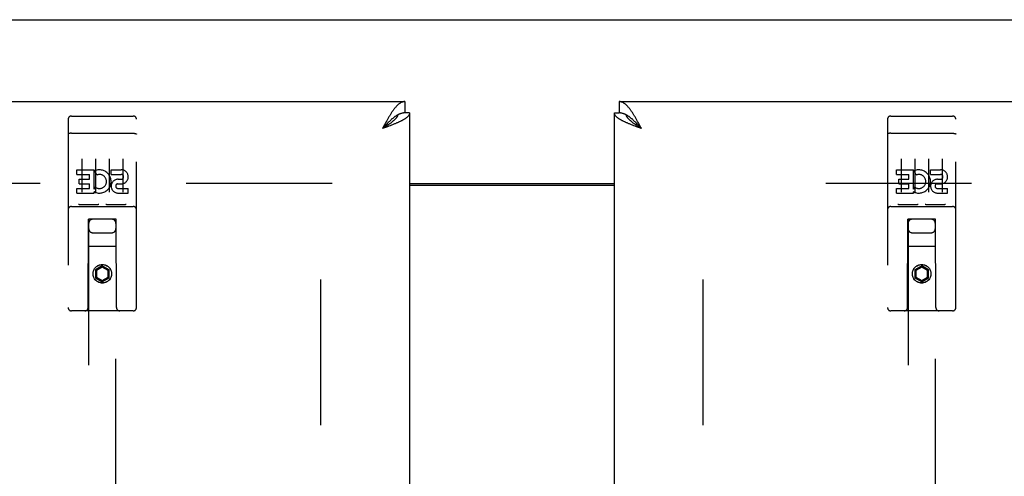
# Model space of a CAD drawing. Header units: inches. Extents: x 0 to 243, y 0 to 157.
# Tile 17 of 26: x 73.23 to 82.24, y 114.71 to 118.89. Entities that reach past the tile are written whole.
import ezdxf

# ---------------------------------------------------------------- set-up
doc = ezdxf.new("R2010")
doc.units = ezdxf.units.IN
doc.header["$LTSCALE"] = 13.357143
doc.header["$MEASUREMENT"] = 0
doc.linetypes.add('HIDDEN', pattern=[0.2, 0.1, -0.1])
doc.layers.get('0').update_dxf_attribs({"linetype": 'CONTINUOUS'})
for name, color, linetype in [('02___PRT_ALL_AXES', 7, 'CONTINUOUS'), ('DEFAULT_2', 8, 'HIDDEN'), ('DIMENSIONS', 7, 'CONTINUOUS')]:
    doc.layers.add(name, color=color, linetype=linetype)
doc.styles.get("Standard").update_dxf_attribs({"font": 'arial.ttf'})
doc.dimstyles.new('DIMSTYLE_1', dxfattribs={"dimtxt": 1.071429, "dimasz": 1.428571, "dimexe": 0.09, "dimexo": 0.07, "dimgap": 0.0375, "dimtad": 0, "dimtih": 1, "dimtoh": 1, "dimzin": 4, "dimdsep": 46, "dimtxsty": 'Standard', "dimblk": '_FILLED', "dimblk1": '_FILLED', "dimblk2": '_FILLED', "dimcen": 0.09, "dimazin": 1, "dimtfac": 1, "dimtdec": 3, "dimtofl": 0, "dimtmove": 0, "dimatfit": 3, "dimldrblk": '_FILLED', "dimfxl": 1, "dimtolj": 1, "dimtzin": 4, "dimarcsym": 0})

# ---------------------------------------------------------------- blocks, each defined once
blk = doc.blocks.new('_FILLED')
at = {"color": 0, "linetype": 'ByBlock'}
blk.add_solid([(0, 0), (-1, 0.2), (-1, -0.2)], dxfattribs=at)
blk = doc.blocks.new('*D10')
at = {"layer": 'DIMENSIONS', "color": 2, "linetype": 'Continuous'}
for p, q in [((73.1737, 92.2461), (70.6615, 92.2461)), ((76.7987, 92.2461), (79.6558, 92.2461))]:
    blk.add_line(p, q, dxfattribs=at)
at = {"layer": 'DIMENSIONS', "color": 2, "linetype": 'Continuous', "xscale": 1.4285714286, "yscale": 1.4285714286, "zscale": 1.4285714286}
blk.add_blockref('_FILLED', (73.1737, 92.2461), dxfattribs=at)
at = {"layer": 'DIMENSIONS', "color": 2, "linetype": 'Continuous', "xscale": 1.4285714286, "yscale": 1.4285714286, "zscale": 1.4285714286, "rotation": 180}
blk.add_blockref('_FILLED', (76.7987, 92.2461), dxfattribs=at)
at = {"layer": 'DIMENSIONS', "color": 2, "linetype": 'Continuous', "insert": (70.1258, 92.7818), "char_height": 1.07143, "width": 2.911577, "attachment_point": 3, "line_spacing_factor": 0.9}
blk.add_mtext('3.63', dxfattribs=at)
blk = doc.blocks.new('*D20')
at = {"layer": 'DIMENSIONS', "color": 2, "linetype": 'Continuous'}
for p, q in [((78.6737, 95.9982), (75.8165, 95.9982)), ((82.2987, 95.9982), (84.702, 95.9982))]:
    blk.add_line(p, q, dxfattribs=at)
at = {"layer": 'DIMENSIONS', "color": 2, "linetype": 'Continuous', "xscale": 1.4285714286, "yscale": 1.4285714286, "zscale": 1.4285714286}
blk.add_blockref('_FILLED', (78.6737, 95.9982), dxfattribs=at)
at = {"layer": 'DIMENSIONS', "color": 2, "linetype": 'Continuous', "xscale": 1.4285714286, "yscale": 1.4285714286, "zscale": 1.4285714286, "rotation": 180}
blk.add_blockref('_FILLED', (82.2987, 95.9982), dxfattribs=at)
at = {"layer": 'DIMENSIONS', "color": 2, "linetype": 'Continuous', "insert": (85.2377, 96.5339), "char_height": 1.07143, "width": 2.911577, "attachment_point": 1, "line_spacing_factor": 0.9}
blk.add_mtext('3.63', dxfattribs=at)

msp = doc.modelspace()

# ---------------------------------------------------------------- linework, layer by layer
at = {"color": 7, "linetype": 'Continuous'}
for p, q in [((47.7882, 118.8907), (107.6842, 118.8907)), ((76.7567, 118.1407), (76.7567, 118.0367)), ((78.7157, 118.1407), (78.7157, 118.0367)), ((76.7987, 118.0367), (76.7567, 118.0367)), ((78.6737, 118.0367), (78.7157, 118.0367)), ((76.5608, 117.8997), (76.5522, 117.8942)), ((76.5736, 117.9079), (76.5608, 117.8997)), ((76.5794, 117.9239), (76.5726, 117.9165)), ((76.5821, 117.9134), (76.5736, 117.9079)), ((76.5862, 117.9311), (76.5794, 117.9239)), ((76.5904, 117.9189), (76.5821, 117.9134)), ((76.5986, 117.9244), (76.5904, 117.9189)), ((78.8827, 117.9347), (78.8759, 117.9418)), ((78.8895, 117.9275), (78.8827, 117.9347)), ((78.8945, 117.9107), (78.8861, 117.9162)), ((78.8963, 117.9202), (78.8895, 117.9275)), ((78.903, 117.9052), (78.8945, 117.9107)), ((78.9065, 117.9091), (78.8963, 117.9202)), ((78.9202, 117.8942), (78.903, 117.9052)), ((78.9202, 117.8942), (78.9065, 117.9091)), ((76.7987, 117.3907), (78.6737, 117.3907))]:
    msp.add_line(p, q, dxfattribs=at)
at = {"color": 3, "linetype": 'Continuous'}
for p, q in [((48.1532, 118.1407), (76.7567, 118.1407)), ((78.7157, 118.1407), (107.3192, 118.1407)), ((76.7987, 118.0367), (76.7987, 47.7447)), ((78.6737, 47.7447), (78.6737, 118.0367)), ((76.5692, 117.9264), (76.5522, 117.8942)), ((76.5771, 117.9034), (76.5522, 117.8942)), ((76.576, 117.9392), (76.5692, 117.9264)), ((76.5828, 117.9518), (76.576, 117.9392)), ((76.5956, 117.9103), (76.5771, 117.9034)), ((76.6079, 117.9149), (76.5956, 117.9103)), ((76.62, 117.9195), (76.6079, 117.9149)), ((76.6319, 117.9241), (76.62, 117.9195)), ((76.6436, 117.9287), (76.6319, 117.9241)), ((76.6551, 117.9333), (76.6436, 117.9287)), ((78.8404, 117.9241), (78.8287, 117.9287)), ((78.8524, 117.9195), (78.8404, 117.9241)), ((78.8644, 117.9149), (78.8524, 117.9195)), ((78.8767, 117.9103), (78.8644, 117.9149)), ((78.8952, 117.9034), (78.8767, 117.9103)), ((78.8861, 117.958), (78.8793, 117.9704)), ((78.8929, 117.9455), (78.8861, 117.958)), ((78.8997, 117.9328), (78.8929, 117.9455)), ((78.9202, 117.8942), (78.8952, 117.9034)), ((78.9099, 117.9136), (78.8997, 117.9328)), ((78.9202, 117.8942), (78.9099, 117.9136)), ((76.7987, 117.3757), (78.6737, 117.3757))]:
    msp.add_line(p, q, dxfattribs=at)
for points in [[(76.7567, 118.1407), (76.7533, 118.1406), (76.7498, 118.1404), (76.7464, 118.14), (76.743, 118.1394), (76.7396, 118.1386), (76.7362, 118.1377), (76.7328, 118.1366), (76.7294, 118.1353), (76.726, 118.1339), (76.7226, 118.1323), (76.7192, 118.1306), (76.7158, 118.1287), (76.7124, 118.1266), (76.709, 118.1244), (76.7055, 118.122), (76.7021, 118.1194), (76.6987, 118.1167), (76.6953, 118.1139), (76.6919, 118.1109), (76.6885, 118.1077), (76.6851, 118.1044), (76.6817, 118.101), (76.6783, 118.0974), (76.6749, 118.0937), (76.6715, 118.0898), (76.668, 118.0858), (76.6646, 118.0817), (76.6612, 118.0774), (76.6578, 118.073), (76.6544, 118.0685), (76.651, 118.0639), (76.6476, 118.0592), (76.6442, 118.0543), (76.6408, 118.0494), (76.6374, 118.0443), (76.634, 118.0391)], [(78.8418, 118.0338), (78.8384, 118.0391), (78.835, 118.0443), (78.8315, 118.0494), (78.8281, 118.0543), (78.8247, 118.0592), (78.8213, 118.0639), (78.8179, 118.0685), (78.8145, 118.073), (78.8111, 118.0774), (78.8077, 118.0817), (78.8043, 118.0858), (78.8009, 118.0898), (78.7975, 118.0937), (78.7941, 118.0974), (78.7906, 118.101), (78.7872, 118.1044), (78.7838, 118.1077), (78.7804, 118.1109), (78.777, 118.1139), (78.7736, 118.1167), (78.7702, 118.1194), (78.7668, 118.122), (78.7634, 118.1244), (78.76, 118.1266), (78.7566, 118.1287), (78.7532, 118.1306), (78.7497, 118.1323), (78.7463, 118.1339), (78.7429, 118.1353), (78.7395, 118.1366), (78.7361, 118.1377), (78.7327, 118.1386), (78.7293, 118.1394), (78.7259, 118.14), (78.7225, 118.1404), (78.7191, 118.1406), (78.7157, 118.1407)], [(76.634, 118.0391), (76.6306, 118.0339), (76.6271, 118.0285), (76.6237, 118.023), (76.6203, 118.0175), (76.6169, 118.0119), (76.6135, 118.0061), (76.6101, 118.0004), (76.6067, 117.9945), (76.6033, 117.9886), (76.5999, 117.9826), (76.5965, 117.9765), (76.5931, 117.9704), (76.5897, 117.9642), (76.5828, 117.9518)], [(76.7987, 118.0367), (76.7986, 118.0344), (76.7983, 118.0321), (76.7979, 118.0298), (76.7974, 118.0275), (76.7967, 118.0252), (76.7958, 118.0229), (76.7948, 118.0206), (76.7936, 118.0183), (76.7923, 118.016), (76.7908, 118.0137), (76.7892, 118.0114), (76.7874, 118.0092), (76.7854, 118.0069), (76.7833, 118.0046), (76.7811, 118.0023), (76.7787, 118), (76.7761, 117.9977), (76.7735, 117.9954), (76.7706, 117.9931), (76.7677, 117.9908), (76.7646, 117.9885), (76.7614, 117.9862), (76.758, 117.9839), (76.7545, 117.9816), (76.7508, 117.9793), (76.7471, 117.977), (76.7432, 117.9747), (76.7392, 117.9724), (76.7351, 117.9701), (76.7308, 117.9678), (76.7265, 117.9655), (76.722, 117.9632), (76.7174, 117.9609), (76.7127, 117.9586), (76.7079, 117.9563), (76.703, 117.954), (76.6981, 117.9517)], [(78.7793, 117.9494), (78.7743, 117.9517), (78.7693, 117.954), (78.7644, 117.9563), (78.7596, 117.9586), (78.7549, 117.9609), (78.7503, 117.9632), (78.7459, 117.9655), (78.7415, 117.9678), (78.7373, 117.9701), (78.7331, 117.9724), (78.7291, 117.9747), (78.7252, 117.977), (78.7215, 117.9793), (78.7178, 117.9816), (78.7143, 117.9839), (78.711, 117.9862), (78.7077, 117.9885), (78.7046, 117.9908), (78.7017, 117.9931), (78.6989, 117.9954), (78.6962, 117.9977), (78.6936, 118), (78.6912, 118.0023), (78.689, 118.0046), (78.6869, 118.0069), (78.685, 118.0092), (78.6832, 118.0114), (78.6815, 118.0137), (78.68, 118.016), (78.6787, 118.0183), (78.6775, 118.0206), (78.6765, 118.0229), (78.6756, 118.0252), (78.6749, 118.0275), (78.6744, 118.0298), (78.674, 118.0321), (78.6737, 118.0344), (78.6737, 118.0367)], [(78.8793, 117.9704), (78.8759, 117.9765), (78.8725, 117.9826), (78.869, 117.9886), (78.8656, 117.9945), (78.8622, 118.0003), (78.8588, 118.0061), (78.8554, 118.0118), (78.852, 118.0175), (78.8486, 118.023), (78.8452, 118.0285), (78.8418, 118.0338)], [(76.6981, 117.9517), (76.693, 117.9494), (76.6878, 117.9471), (76.6826, 117.9448), (76.6772, 117.9425), (76.6718, 117.9402), (76.6663, 117.9379), (76.6607, 117.9356), (76.6551, 117.9333)], [(78.8287, 117.9287), (78.8172, 117.9333), (78.8116, 117.9356), (78.806, 117.9379), (78.8005, 117.9402), (78.7951, 117.9425), (78.7898, 117.9448), (78.7845, 117.9471), (78.7793, 117.9494)]]:
    msp.add_lwpolyline(points, dxfattribs=at)
at = {"color": 7, "linetype": 'Continuous'}
for points in [[(76.6953, 118.0212), (76.6919, 118.0195), (76.6885, 118.0176), (76.6851, 118.0157), (76.6817, 118.0137), (76.6783, 118.0117), (76.6749, 118.0095), (76.6715, 118.0073), (76.668, 118.005), (76.6646, 118.0026), (76.6612, 118.0001), (76.6578, 117.9976), (76.6544, 117.995), (76.651, 117.9923), (76.6476, 117.9896), (76.6442, 117.9868), (76.6408, 117.9839), (76.6374, 117.981), (76.634, 117.978), (76.6306, 117.9749), (76.6271, 117.9718), (76.6237, 117.9687), (76.6203, 117.9655), (76.6169, 117.9622), (76.6135, 117.9589), (76.6101, 117.9556), (76.6067, 117.9522), (76.6033, 117.9488), (76.5999, 117.9453), (76.5965, 117.9418), (76.5931, 117.9383), (76.5862, 117.9311)], [(76.6921, 118.0196), (76.6915, 118.0175), (76.6905, 118.0148), (76.6894, 118.0121), (76.6882, 118.0093), (76.6869, 118.0066), (76.6854, 118.0038), (76.6838, 118.0011), (76.6821, 117.9984), (76.6803, 117.9956), (76.6783, 117.9929), (76.6763, 117.9901), (76.6741, 117.9874), (76.6718, 117.9847), (76.6694, 117.9819), (76.6669, 117.9792), (76.6643, 117.9764), (76.6616, 117.9737), (76.6588, 117.971), (76.6559, 117.9682), (76.6529, 117.9655), (76.6498, 117.9627), (76.6467, 117.96), (76.6434, 117.9573), (76.64, 117.9545), (76.6366, 117.9518), (76.6331, 117.949), (76.6295, 117.9463), (76.6259, 117.9436), (76.6222, 117.9408), (76.6184, 117.9381), (76.6145, 117.9353), (76.6106, 117.9326), (76.6067, 117.9299), (76.6027, 117.9271), (76.5986, 117.9244)], [(76.7567, 118.0367), (76.7533, 118.0367), (76.7498, 118.0365), (76.7464, 118.0363), (76.743, 118.036), (76.7396, 118.0355), (76.7362, 118.035), (76.7328, 118.0343), (76.7294, 118.0336), (76.726, 118.0328), (76.7226, 118.0319), (76.7192, 118.0309), (76.7158, 118.0298), (76.7124, 118.0286), (76.709, 118.0273), (76.7055, 118.0259), (76.7021, 118.0244), (76.6987, 118.0229), (76.6953, 118.0212)], [(78.7804, 118.0195), (78.777, 118.0212), (78.7736, 118.0228), (78.7702, 118.0244), (78.7668, 118.0259), (78.7634, 118.0273), (78.76, 118.0286), (78.7566, 118.0298), (78.7532, 118.0309), (78.7497, 118.0319), (78.7463, 118.0328), (78.7429, 118.0336), (78.7395, 118.0343), (78.7361, 118.035), (78.7327, 118.0355), (78.7293, 118.036), (78.7259, 118.0363), (78.7225, 118.0365), (78.7191, 118.0367), (78.7157, 118.0367)], [(78.8861, 117.9162), (78.8778, 117.9216), (78.8737, 117.9244), (78.8696, 117.9271), (78.8656, 117.9299), (78.8617, 117.9326), (78.8578, 117.9353), (78.8539, 117.9381), (78.8502, 117.9408), (78.8464, 117.9436), (78.8428, 117.9463), (78.8392, 117.949), (78.8357, 117.9518), (78.8323, 117.9545), (78.8289, 117.9573), (78.8257, 117.96), (78.8225, 117.9627), (78.8194, 117.9655), (78.8164, 117.9682), (78.8135, 117.971), (78.8107, 117.9737), (78.808, 117.9764), (78.8054, 117.9792), (78.8029, 117.9819), (78.8005, 117.9847), (78.7982, 117.9874), (78.796, 117.9901), (78.794, 117.9929), (78.792, 117.9956), (78.7902, 117.9984), (78.7885, 118.0011), (78.7869, 118.0038), (78.7855, 118.0066), (78.7841, 118.0093), (78.7829, 118.0121), (78.7818, 118.0148), (78.7808, 118.0175), (78.7802, 118.0196)], [(78.8759, 117.9418), (78.8725, 117.9453), (78.869, 117.9488), (78.8656, 117.9522), (78.8622, 117.9556), (78.8588, 117.9589), (78.8554, 117.9622), (78.852, 117.9655), (78.8486, 117.9687), (78.8452, 117.9718), (78.8418, 117.9749), (78.8384, 117.978), (78.835, 117.981), (78.8315, 117.9839), (78.8281, 117.9868), (78.8247, 117.9896), (78.8213, 117.9923), (78.8179, 117.995), (78.8145, 117.9976), (78.8111, 118.0001), (78.8077, 118.0026), (78.8043, 118.005), (78.8009, 118.0073), (78.7975, 118.0095), (78.7941, 118.0117), (78.7906, 118.0137), (78.7872, 118.0157), (78.7838, 118.0176), (78.7804, 118.0195)], [(76.5726, 117.9165), (76.5692, 117.9128), (76.5522, 117.8942)]]:
    msp.add_lwpolyline(points, dxfattribs=at)
at = {"layer": '02___PRT_ALL_AXES', "color": 8, "linetype": 'HIDDEN'}
for p, q in [((73.7037, 118.0082), (73.7687, 118.0082)), ((73.9537, 118.0082), (74.0187, 118.0082)), ((74.2037, 118.0082), (74.2687, 118.0082)), ((81.2037, 118.0082), (81.2687, 118.0082)), ((81.4537, 118.0082), (81.5187, 118.0082)), ((81.7037, 118.0082), (81.7687, 118.0082)), ((73.7543, 117.473), (73.7543, 117.5155)), ((73.7543, 117.5155), (73.9104, 117.5155)), ((73.7543, 117.473), (73.8678, 117.473)), ((73.8678, 117.4306), (73.8678, 117.473)), ((73.9104, 117.3379), (73.9104, 117.5155)), ((73.9348, 117.4674), (73.9179, 117.5065)), ((74.0667, 117.473), (74.0667, 117.5155)), ((74.0667, 117.5155), (74.1591, 117.5155)), ((74.0667, 117.473), (74.1591, 117.473)), ((81.2543, 117.473), (81.2543, 117.5155)), ((81.2543, 117.5155), (81.4104, 117.5155)), ((81.2543, 117.473), (81.3678, 117.473)), ((81.3678, 117.4306), (81.3678, 117.473)), ((81.4104, 117.3379), (81.4104, 117.5155)), ((81.4348, 117.4674), (81.4179, 117.5065)), ((81.5667, 117.473), (81.5667, 117.5155)), ((81.5667, 117.5155), (81.6591, 117.5155)), ((81.5667, 117.473), (81.6591, 117.473)), ((73.7543, 117.3022), (73.7543, 117.3447)), ((73.7543, 117.3447), (73.8678, 117.3447)), ((73.7756, 117.3881), (73.7756, 117.4306)), ((73.7756, 117.4306), (73.8678, 117.4306)), ((73.7756, 117.3881), (73.8678, 117.3881)), ((73.8678, 117.3447), (73.8678, 117.3881)), ((73.9104, 117.3379), (73.9235, 117.3564)), ((74.1267, 117.3882), (74.1729, 117.3882)), ((74.1306, 117.4291), (74.1591, 117.4291)), ((74.1306, 117.3447), (74.223, 117.3447)), ((74.223, 117.3022), (74.223, 117.3447)), ((81.2543, 117.3022), (81.2543, 117.3447)), ((81.2543, 117.3447), (81.3678, 117.3447)), ((81.2756, 117.3881), (81.2756, 117.4306)), ((81.2756, 117.4306), (81.3678, 117.4306)), ((81.2756, 117.3881), (81.3678, 117.3881)), ((81.3678, 117.3447), (81.3678, 117.3881)), ((81.4104, 117.3379), (81.4235, 117.3564)), ((81.6267, 117.3882), (81.6729, 117.3882)), ((81.6306, 117.4291), (81.6591, 117.4291)), ((81.6306, 117.3447), (81.723, 117.3447)), ((81.723, 117.3022), (81.723, 117.3447)), ((73.7543, 117.3022), (73.9104, 117.3022)), ((73.9104, 117.3022), (73.9104, 117.3145)), ((73.914, 117.3127), (73.9104, 117.3145)), ((74.1306, 117.3022), (74.223, 117.3022)), ((81.2543, 117.3022), (81.4104, 117.3022)), ((81.4104, 117.3022), (81.4104, 117.3145)), ((81.414, 117.3127), (81.4104, 117.3145)), ((81.6306, 117.3022), (81.723, 117.3022))]:
    msp.add_line(p, q, dxfattribs=at)
for centre in [(73.9862, 116.5632), (81.4862, 116.5632)]:
    msp.add_circle(centre, 0.085, dxfattribs=at)
for centre, radius, start, end in [((73.9602, 117.4087), 0.1065, 244.26362, 113.40274), ((73.9602, 117.4087), 0.0639, 234.88948, 113.40261), ((74.1592, 117.4511), 0.0644, 282.29948, 90.07752), ((74.1591, 117.4511), 0.0219, 269.90115, 90), ((81.4602, 117.4087), 0.1065, 244.26362, 113.40274), ((81.4602, 117.4087), 0.0639, 234.88948, 113.40261), ((81.6592, 117.4511), 0.0644, 282.29948, 90.07752), ((81.6591, 117.4511), 0.0219, 269.90115, 90), ((74.1306, 117.3657), 0.0635, 90, 270), ((74.1306, 117.3666), 0.0219, 100.307, 270), ((81.6306, 117.3657), 0.0635, 90, 270), ((81.6306, 117.3666), 0.0219, 100.307, 270)]:
    msp.add_arc(centre, radius, start, end, dxfattribs=at)
at = {"layer": 'DEFAULT_2', "color": 8, "linetype": 'HIDDEN'}
for p, q in [((73.6737, 117.9782), (73.6737, 116.2532)), ((73.7687, 118.0082), (73.9537, 118.0082)), ((74.0187, 118.0082), (74.2037, 118.0082)), ((74.2987, 116.2532), (74.2987, 117.9782)), ((81.1737, 117.9782), (81.1737, 116.2532)), ((81.2687, 118.0082), (81.4537, 118.0082)), ((81.5187, 118.0082), (81.7037, 118.0082)), ((81.7987, 116.2532), (81.7987, 117.9782)), ((73.6903, 117.8494), (73.6895, 117.8494)), ((73.691, 117.8495), (73.6903, 117.8494)), ((73.6918, 117.8496), (73.691, 117.8495)), ((73.6926, 117.8497), (73.6918, 117.8496)), ((73.6934, 117.8498), (73.6926, 117.8497)), ((73.6942, 117.8498), (73.6934, 117.8498)), ((73.695, 117.8499), (73.6942, 117.8498)), ((73.6958, 117.85), (73.695, 117.8499)), ((73.6966, 117.85), (73.6958, 117.85)), ((73.6974, 117.8501), (73.6966, 117.85)), ((73.6982, 117.8501), (73.6974, 117.8501)), ((73.6991, 117.8501), (73.6982, 117.8501)), ((73.6999, 117.8502), (73.6991, 117.8501)), ((73.7007, 117.8502), (73.6999, 117.8502)), ((73.7016, 117.8502), (73.7007, 117.8502)), ((73.7024, 117.8502), (73.7016, 117.8502)), ((73.7032, 117.8502), (73.7024, 117.8502)), ((73.7032, 117.8502), (74.2687, 117.8502)), ((74.2687, 117.8502), (74.2695, 117.8502)), ((74.2695, 117.8502), (74.2703, 117.8502)), ((74.2703, 117.8502), (74.2712, 117.8502)), ((74.2712, 117.8502), (74.272, 117.8502)), ((74.272, 117.8502), (74.2729, 117.8502)), ((74.2729, 117.8502), (74.2737, 117.8501)), ((74.2737, 117.8501), (74.2745, 117.8501)), ((74.2757, 117.85), (74.2766, 117.85)), ((74.2766, 117.85), (74.2774, 117.8499)), ((74.2774, 117.8499), (74.2782, 117.8498)), ((74.2782, 117.8498), (74.279, 117.8498)), ((74.279, 117.8498), (74.2798, 117.8497)), ((74.2798, 117.8497), (74.2805, 117.8496)), ((74.2805, 117.8496), (74.2813, 117.8495)), ((74.2813, 117.8495), (74.2821, 117.8494)), ((81.1903, 117.8494), (81.1895, 117.8494)), ((81.191, 117.8495), (81.1903, 117.8494)), ((81.1918, 117.8496), (81.191, 117.8495)), ((81.1926, 117.8497), (81.1918, 117.8496)), ((81.1934, 117.8498), (81.1926, 117.8497)), ((81.1942, 117.8498), (81.1934, 117.8498)), ((81.195, 117.8499), (81.1942, 117.8498)), ((81.1958, 117.85), (81.195, 117.8499)), ((81.1966, 117.85), (81.1958, 117.85)), ((81.1974, 117.8501), (81.1966, 117.85)), ((81.1982, 117.8501), (81.1974, 117.8501)), ((81.1991, 117.8501), (81.1982, 117.8501)), ((81.1999, 117.8502), (81.1991, 117.8501)), ((81.2007, 117.8502), (81.1999, 117.8502)), ((81.2016, 117.8502), (81.2007, 117.8502)), ((81.2024, 117.8502), (81.2016, 117.8502)), ((81.2032, 117.8502), (81.2024, 117.8502)), ((81.2032, 117.8502), (81.7687, 117.8502)), ((81.7687, 117.8502), (81.7695, 117.8502)), ((81.7695, 117.8502), (81.7703, 117.8502)), ((81.7703, 117.8502), (81.7712, 117.8502)), ((81.7712, 117.8502), (81.772, 117.8502)), ((81.772, 117.8502), (81.7729, 117.8502)), ((81.7729, 117.8502), (81.7737, 117.8501)), ((81.7737, 117.8501), (81.7745, 117.8501)), ((81.7745, 117.8501), (81.7753, 117.85)), ((81.7753, 117.85), (81.7762, 117.85)), ((81.7762, 117.85), (81.777, 117.8499)), ((81.777, 117.8499), (81.7778, 117.8499)), ((81.7778, 117.8499), (81.7786, 117.8498)), ((81.7786, 117.8498), (81.7794, 117.8497)), ((81.7794, 117.8497), (81.7801, 117.8497)), ((81.7801, 117.8497), (81.7809, 117.8496)), ((81.7809, 117.8496), (81.7817, 117.8495)), ((73.7987, 117.6171), (73.7987, 117.3111)), ((73.9237, 117.6171), (73.9237, 117.3111)), ((74.0487, 117.6171), (74.0487, 117.3111)), ((74.1737, 117.6171), (74.1737, 117.3111)), ((81.2987, 117.6171), (81.2987, 117.3111)), ((81.4237, 117.6171), (81.4237, 117.3111)), ((81.5487, 117.6171), (81.5487, 117.3111)), ((81.6737, 117.6171), (81.6737, 117.3111)), ((76.0902, 117.3907), (49.4862, 117.3907)), ((75.9862, 48.3907), (75.9862, 117.3907)), ((105.9862, 117.3907), (79.3822, 117.3907)), ((79.4862, 48.3907), (79.4862, 117.3907)), ((73.7037, 117.1802), (74.2687, 117.1802)), ((73.9473, 117.1962), (73.7753, 117.1962)), ((74.1973, 117.1962), (74.0253, 117.1962)), ((81.2037, 117.1802), (81.7687, 117.1802)), ((81.4473, 117.1962), (81.2753, 117.1962)), ((81.6973, 117.1962), (81.5253, 117.1962)), ((73.8562, 116.2532), (73.8597, 117.0632)), ((73.8612, 117.0632), (73.8597, 117.0632)), ((73.8612, 117.0632), (73.8612, 85.0614)), ((74.1112, 117.0632), (73.8612, 117.0632)), ((74.1112, 85.0614), (74.1112, 117.0632)), ((74.1127, 117.0632), (74.1112, 117.0632)), ((74.1162, 116.2532), (74.1127, 117.0632)), ((81.3562, 116.2532), (81.3597, 117.0632)), ((81.3612, 117.0632), (81.3597, 117.0632)), ((81.3612, 117.0632), (81.3612, 85.0614)), ((81.6112, 117.0632), (81.3612, 117.0632)), ((81.6112, 85.0614), (81.6112, 117.0632)), ((81.6127, 117.0632), (81.6112, 117.0632)), ((81.6162, 116.2532), (81.6127, 117.0632)), ((73.9012, 116.9382), (74.0712, 116.9382)), ((81.4012, 116.9382), (81.5712, 116.9382)), ((74.1137, 116.8132), (73.8586, 116.8132)), ((81.6137, 116.8132), (81.3586, 116.8132)), ((73.9862, 116.6351), (73.9237, 116.599)), ((73.9862, 116.6235), (73.9337, 116.5932)), ((73.9862, 116.6351), (73.9862, 116.6235)), ((74.0487, 116.599), (73.9862, 116.6351)), ((74.0387, 116.5932), (73.9862, 116.6235)), ((81.4862, 116.6351), (81.4237, 116.599)), ((81.4862, 116.6235), (81.4337, 116.5932)), ((81.4862, 116.6351), (81.4862, 116.6235)), ((81.5487, 116.599), (81.4862, 116.6351)), ((81.5387, 116.5932), (81.4862, 116.6235)), ((73.9237, 116.599), (73.9237, 116.5268)), ((73.9237, 116.599), (73.9337, 116.5932)), ((73.9237, 116.5268), (73.9337, 116.5326)), ((73.9337, 116.5932), (73.9337, 116.5326)), ((73.9337, 116.5326), (73.9862, 116.5023)), ((73.9862, 116.5023), (74.0387, 116.5326)), ((74.0487, 116.599), (74.0387, 116.5932)), ((74.0387, 116.5326), (74.0387, 116.5932)), ((74.0487, 116.5268), (74.0387, 116.5326)), ((74.0487, 116.5268), (74.0487, 116.599)), ((81.4237, 116.599), (81.4237, 116.5268)), ((81.4237, 116.599), (81.4337, 116.5932)), ((81.4237, 116.5268), (81.4337, 116.5326)), ((81.4337, 116.5932), (81.4337, 116.5326)), ((81.4337, 116.5326), (81.4862, 116.5023)), ((81.4862, 116.5023), (81.5387, 116.5326)), ((81.5487, 116.599), (81.5387, 116.5932)), ((81.5387, 116.5326), (81.5387, 116.5932)), ((81.5487, 116.5268), (81.5387, 116.5326)), ((81.5487, 116.5268), (81.5487, 116.599)), ((73.9237, 116.5268), (73.9862, 116.4908)), ((73.9862, 116.4908), (74.0487, 116.5268)), ((73.9862, 116.4908), (73.9862, 116.5023)), ((81.4237, 116.5268), (81.4862, 116.4908)), ((81.4862, 116.4908), (81.5487, 116.5268)), ((81.4862, 116.4908), (81.4862, 116.5023)), ((74.2687, 116.2232), (73.7037, 116.2232)), ((81.7687, 116.2232), (81.2037, 116.2232))]:
    msp.add_line(p, q, dxfattribs=at)
for points in [[(73.6895, 117.8494), (73.6892, 117.8493), (73.6888, 117.8493), (73.6884, 117.8492), (73.6881, 117.8491), (73.6877, 117.8491), (73.6873, 117.849), (73.687, 117.849), (73.6866, 117.8489), (73.6863, 117.8489), (73.686, 117.8488), (73.6856, 117.8487), (73.6853, 117.8487), (73.685, 117.8486), (73.6846, 117.8485), (73.6843, 117.8485), (73.684, 117.8484), (73.6837, 117.8483), (73.6834, 117.8483), (73.6831, 117.8482), (73.6828, 117.8481), (73.6825, 117.848), (73.6822, 117.848), (73.6819, 117.8479), (73.6816, 117.8478), (73.6813, 117.8477), (73.681, 117.8477), (73.6807, 117.8476), (73.6805, 117.8475), (73.6802, 117.8474), (73.6799, 117.8473), (73.6797, 117.8473), (73.6794, 117.8472), (73.6792, 117.8471), (73.679, 117.847), (73.6787, 117.8469), (73.6785, 117.8468), (73.6783, 117.8467), (73.678, 117.8467), (73.6778, 117.8466), (73.6776, 117.8465), (73.6774, 117.8464), (73.6772, 117.8463), (73.677, 117.8462), (73.6768, 117.8461), (73.6766, 117.846), (73.6765, 117.8459), (73.6763, 117.8458), (73.6761, 117.8457), (73.6759, 117.8456), (73.6758, 117.8455), (73.6756, 117.8454), (73.6755, 117.8453), (73.6753, 117.8452), (73.6752, 117.8451), (73.6751, 117.8451), (73.675, 117.845), (73.6748, 117.8449), (73.6747, 117.8448), (73.6746, 117.8447), (73.6745, 117.8446), (73.6744, 117.8444), (73.6743, 117.8443), (73.6742, 117.8442), (73.6742, 117.8441), (73.6741, 117.844), (73.674, 117.8439), (73.674, 117.8438), (73.6739, 117.8437), (73.6739, 117.8436), (73.6738, 117.8435), (73.6738, 117.8434), (73.6737, 117.8433), (73.6737, 117.8432), (73.6737, 117.8431), (73.6737, 117.843), (73.6737, 117.8429), (73.6737, 117.8428)], [(74.2745, 117.8501), (74.2753, 117.85), (74.2757, 117.85)], [(74.2821, 117.8494), (74.2828, 117.8494), (74.2832, 117.8493), (74.2835, 117.8493), (74.2839, 117.8492), (74.2843, 117.8491), (74.2846, 117.8491), (74.285, 117.849), (74.2853, 117.849), (74.2857, 117.8489), (74.286, 117.8489), (74.2864, 117.8488), (74.2867, 117.8487), (74.287, 117.8487), (74.2874, 117.8486), (74.2877, 117.8485), (74.288, 117.8485), (74.2883, 117.8484), (74.2886, 117.8483), (74.289, 117.8483), (74.2893, 117.8482), (74.2896, 117.8481), (74.2899, 117.848), (74.2902, 117.848), (74.2905, 117.8479), (74.2907, 117.8478), (74.291, 117.8477), (74.2913, 117.8477), (74.2916, 117.8476), (74.2918, 117.8475), (74.2921, 117.8474), (74.2924, 117.8473), (74.2926, 117.8473), (74.2929, 117.8472), (74.2931, 117.8471), (74.2934, 117.847), (74.2936, 117.8469), (74.2938, 117.8468), (74.2941, 117.8467), (74.2943, 117.8467), (74.2945, 117.8466), (74.2947, 117.8465), (74.2949, 117.8464), (74.2951, 117.8463), (74.2953, 117.8462), (74.2955, 117.8461), (74.2957, 117.846), (74.2959, 117.8459), (74.296, 117.8458), (74.2962, 117.8457), (74.2964, 117.8456), (74.2965, 117.8455), (74.2967, 117.8454), (74.2968, 117.8453), (74.297, 117.8452), (74.2971, 117.8451), (74.2972, 117.8451), (74.2974, 117.845), (74.2975, 117.8449), (74.2976, 117.8448), (74.2977, 117.8447), (74.2978, 117.8446), (74.2979, 117.8444), (74.298, 117.8443), (74.2981, 117.8442), (74.2982, 117.8441), (74.2982, 117.844), (74.2983, 117.8439), (74.2984, 117.8438), (74.2984, 117.8437), (74.2985, 117.8436), (74.2985, 117.8435), (74.2986, 117.8434), (74.2986, 117.8433), (74.2986, 117.8432), (74.2986, 117.8431), (74.2986, 117.843), (74.2987, 117.8429), (74.2987, 117.8428)], [(81.1895, 117.8494), (81.1892, 117.8493), (81.1888, 117.8493), (81.1884, 117.8492), (81.1881, 117.8491), (81.1877, 117.8491), (81.1873, 117.849), (81.187, 117.849), (81.1866, 117.8489), (81.1863, 117.8489), (81.186, 117.8488), (81.1856, 117.8487), (81.1853, 117.8487), (81.185, 117.8486), (81.1846, 117.8485), (81.1843, 117.8485), (81.184, 117.8484), (81.1837, 117.8483), (81.1834, 117.8483), (81.1831, 117.8482), (81.1828, 117.8481), (81.1825, 117.848), (81.1822, 117.848), (81.1819, 117.8479), (81.1816, 117.8478), (81.1813, 117.8477), (81.181, 117.8477), (81.1807, 117.8476), (81.1805, 117.8475), (81.1802, 117.8474), (81.1799, 117.8473), (81.1797, 117.8473), (81.1794, 117.8472), (81.1792, 117.8471), (81.179, 117.847), (81.1787, 117.8469), (81.1785, 117.8468), (81.1783, 117.8467), (81.178, 117.8467), (81.1778, 117.8466), (81.1776, 117.8465), (81.1774, 117.8464), (81.1772, 117.8463), (81.177, 117.8462), (81.1768, 117.8461), (81.1766, 117.846), (81.1765, 117.8459), (81.1763, 117.8458), (81.1761, 117.8457), (81.1759, 117.8456), (81.1758, 117.8455), (81.1756, 117.8454), (81.1755, 117.8453), (81.1753, 117.8452), (81.1752, 117.8451), (81.1751, 117.8451), (81.175, 117.845), (81.1748, 117.8449), (81.1747, 117.8448), (81.1746, 117.8447), (81.1745, 117.8446), (81.1744, 117.8444), (81.1743, 117.8443), (81.1742, 117.8442), (81.1742, 117.8441), (81.1741, 117.844), (81.174, 117.8439), (81.174, 117.8438), (81.1739, 117.8437), (81.1739, 117.8436), (81.1738, 117.8435), (81.1738, 117.8434), (81.1737, 117.8433), (81.1737, 117.8432), (81.1737, 117.8431), (81.1737, 117.843), (81.1737, 117.8429), (81.1737, 117.8428)], [(81.7817, 117.8495), (81.7824, 117.8494), (81.7828, 117.8494), (81.7832, 117.8493), (81.7835, 117.8493), (81.7839, 117.8492), (81.7843, 117.8491), (81.7846, 117.8491), (81.785, 117.849), (81.7853, 117.849), (81.7857, 117.8489), (81.786, 117.8489), (81.7864, 117.8488), (81.7867, 117.8487), (81.787, 117.8487), (81.7874, 117.8486), (81.7877, 117.8485), (81.788, 117.8485), (81.7883, 117.8484), (81.7886, 117.8483), (81.789, 117.8483), (81.7893, 117.8482), (81.7896, 117.8481), (81.7899, 117.848), (81.7902, 117.848), (81.7905, 117.8479), (81.7907, 117.8478), (81.791, 117.8477), (81.7913, 117.8477), (81.7916, 117.8476), (81.7918, 117.8475), (81.7921, 117.8474), (81.7924, 117.8473), (81.7926, 117.8473), (81.7929, 117.8472), (81.7931, 117.8471), (81.7934, 117.847), (81.7936, 117.8469), (81.7938, 117.8468), (81.7941, 117.8467), (81.7943, 117.8467), (81.7945, 117.8466), (81.7947, 117.8465), (81.7949, 117.8464), (81.7951, 117.8463), (81.7953, 117.8462), (81.7955, 117.8461), (81.7957, 117.846), (81.7959, 117.8459), (81.796, 117.8458), (81.7962, 117.8457), (81.7964, 117.8456), (81.7965, 117.8455), (81.7967, 117.8454), (81.7968, 117.8453), (81.797, 117.8452), (81.7971, 117.8451), (81.7972, 117.8451), (81.7974, 117.845), (81.7975, 117.8449), (81.7976, 117.8448), (81.7977, 117.8447), (81.7978, 117.8446), (81.7979, 117.8444), (81.798, 117.8443), (81.7981, 117.8442), (81.7982, 117.8441), (81.7982, 117.844), (81.7983, 117.8439), (81.7984, 117.8438), (81.7984, 117.8437), (81.7985, 117.8436), (81.7985, 117.8435), (81.7986, 117.8434), (81.7986, 117.8433), (81.7986, 117.8432), (81.7986, 117.8431), (81.7986, 117.843), (81.7987, 117.8429), (81.7987, 117.8428)], [(73.7753, 117.1962), (73.775, 117.1962), (73.7748, 117.1962), (73.7746, 117.1962), (73.7744, 117.1962), (73.7742, 117.1962), (73.774, 117.1963), (73.7738, 117.1963), (73.7736, 117.1963), (73.7735, 117.1963), (73.7733, 117.1963), (73.7731, 117.1963), (73.7729, 117.1963), (73.7727, 117.1964), (73.7726, 117.1964), (73.7724, 117.1964), (73.7722, 117.1964), (73.7721, 117.1964), (73.7719, 117.1965), (73.7718, 117.1965), (73.7716, 117.1965), (73.7715, 117.1965), (73.7713, 117.1966), (73.7712, 117.1966), (73.7711, 117.1966), (73.7709, 117.1966), (73.7708, 117.1967), (73.7707, 117.1967), (73.7705, 117.1967), (73.7704, 117.1968), (73.7703, 117.1968), (73.7702, 117.1968), (73.7701, 117.1969), (73.7699, 117.1969), (73.7698, 117.1969), (73.7697, 117.197), (73.7696, 117.197), (73.7695, 117.1971), (73.7694, 117.1971), (73.7693, 117.1971), (73.7692, 117.1972), (73.7691, 117.1972), (73.769, 117.1973), (73.7689, 117.1973), (73.7688, 117.1973), (73.7687, 117.1974), (73.7687, 117.1974)], [(73.9537, 117.1974), (73.9536, 117.1974), (73.9535, 117.1973), (73.9534, 117.1973), (73.9533, 117.1973), (73.9532, 117.1972), (73.9531, 117.1972), (73.953, 117.1971), (73.9529, 117.1971), (73.9528, 117.1971), (73.9527, 117.197), (73.9526, 117.197), (73.9525, 117.1969), (73.9524, 117.1969), (73.9523, 117.1969), (73.9521, 117.1968), (73.952, 117.1968), (73.9519, 117.1968), (73.9518, 117.1967), (73.9517, 117.1967), (73.9515, 117.1967), (73.9514, 117.1966), (73.9513, 117.1966), (73.9511, 117.1966), (73.951, 117.1966), (73.9508, 117.1965), (73.9507, 117.1965), (73.9505, 117.1965), (73.9504, 117.1965), (73.9502, 117.1964), (73.9501, 117.1964), (73.9499, 117.1964), (73.9497, 117.1964), (73.9496, 117.1964), (73.9494, 117.1963), (73.9492, 117.1963), (73.9491, 117.1963), (73.9489, 117.1963), (73.9487, 117.1963), (73.9485, 117.1963), (73.9483, 117.1963), (73.9481, 117.1962), (73.9479, 117.1962), (73.9477, 117.1962), (73.9475, 117.1962), (73.9473, 117.1962)], [(74.0253, 117.1962), (74.025, 117.1962), (74.0248, 117.1962), (74.0246, 117.1962), (74.0244, 117.1962), (74.0242, 117.1962), (74.024, 117.1963), (74.0238, 117.1963), (74.0236, 117.1963), (74.0235, 117.1963), (74.0233, 117.1963), (74.0231, 117.1963), (74.0229, 117.1963), (74.0227, 117.1964), (74.0226, 117.1964), (74.0224, 117.1964), (74.0223, 117.1964), (74.0221, 117.1964), (74.0219, 117.1965), (74.0218, 117.1965), (74.0216, 117.1965), (74.0215, 117.1965), (74.0213, 117.1966), (74.0212, 117.1966), (74.0211, 117.1966), (74.0209, 117.1966), (74.0208, 117.1967), (74.0207, 117.1967), (74.0205, 117.1967), (74.0204, 117.1968), (74.0203, 117.1968), (74.0202, 117.1968), (74.0201, 117.1969), (74.0199, 117.1969), (74.0198, 117.1969), (74.0197, 117.197), (74.0196, 117.197), (74.0195, 117.1971), (74.0194, 117.1971), (74.0193, 117.1971), (74.0192, 117.1972), (74.0191, 117.1972), (74.019, 117.1973), (74.0189, 117.1973), (74.0188, 117.1973), (74.0187, 117.1974), (74.0187, 117.1974)], [(74.2037, 117.1974), (74.2036, 117.1974), (74.2035, 117.1973), (74.2034, 117.1973), (74.2033, 117.1973), (74.2032, 117.1972), (74.2031, 117.1972), (74.203, 117.1971), (74.2029, 117.1971), (74.2028, 117.1971), (74.2027, 117.197), (74.2026, 117.197), (74.2025, 117.1969), (74.2024, 117.1969), (74.2023, 117.1969), (74.2022, 117.1968), (74.202, 117.1968), (74.2019, 117.1968), (74.2018, 117.1967), (74.2017, 117.1967), (74.2015, 117.1967), (74.2014, 117.1966), (74.2013, 117.1966), (74.2011, 117.1966), (74.201, 117.1966), (74.2008, 117.1965), (74.2007, 117.1965), (74.2005, 117.1965), (74.2004, 117.1965), (74.2002, 117.1964), (74.2001, 117.1964), (74.1999, 117.1964), (74.1997, 117.1964), (74.1996, 117.1964), (74.1994, 117.1963), (74.1992, 117.1963), (74.1991, 117.1963), (74.1989, 117.1963), (74.1987, 117.1963), (74.1985, 117.1963), (74.1983, 117.1963), (74.1981, 117.1962), (74.1979, 117.1962), (74.1977, 117.1962), (74.1975, 117.1962), (74.1973, 117.1962)], [(81.2753, 117.1962), (81.275, 117.1962), (81.2748, 117.1962), (81.2746, 117.1962), (81.2744, 117.1962), (81.2742, 117.1962), (81.274, 117.1963), (81.2738, 117.1963), (81.2736, 117.1963), (81.2735, 117.1963), (81.2733, 117.1963), (81.2731, 117.1963), (81.2729, 117.1963), (81.2727, 117.1964), (81.2726, 117.1964), (81.2724, 117.1964), (81.2722, 117.1964), (81.2721, 117.1964), (81.2719, 117.1965), (81.2718, 117.1965), (81.2716, 117.1965), (81.2715, 117.1965), (81.2713, 117.1966), (81.2712, 117.1966), (81.2711, 117.1966), (81.2709, 117.1966), (81.2708, 117.1967), (81.2707, 117.1967), (81.2705, 117.1967), (81.2704, 117.1968), (81.2703, 117.1968), (81.2702, 117.1968), (81.2701, 117.1969), (81.2699, 117.1969), (81.2698, 117.1969), (81.2697, 117.197), (81.2696, 117.197), (81.2695, 117.1971), (81.2694, 117.1971), (81.2693, 117.1971), (81.2692, 117.1972), (81.2691, 117.1972), (81.269, 117.1973), (81.2689, 117.1973), (81.2688, 117.1973), (81.2687, 117.1974), (81.2687, 117.1974)], [(81.4537, 117.1974), (81.4536, 117.1974), (81.4535, 117.1973), (81.4534, 117.1973), (81.4533, 117.1973), (81.4532, 117.1972), (81.4531, 117.1972), (81.453, 117.1971), (81.4529, 117.1971), (81.4528, 117.1971), (81.4527, 117.197), (81.4526, 117.197), (81.4525, 117.1969), (81.4524, 117.1969), (81.4523, 117.1969), (81.4521, 117.1968), (81.452, 117.1968), (81.4519, 117.1968), (81.4518, 117.1967), (81.4517, 117.1967), (81.4515, 117.1967), (81.4514, 117.1966), (81.4513, 117.1966), (81.4511, 117.1966), (81.451, 117.1966), (81.4508, 117.1965), (81.4507, 117.1965), (81.4505, 117.1965), (81.4504, 117.1965), (81.4502, 117.1964), (81.4501, 117.1964), (81.4499, 117.1964), (81.4497, 117.1964), (81.4496, 117.1964), (81.4494, 117.1963), (81.4492, 117.1963), (81.4491, 117.1963), (81.4489, 117.1963), (81.4487, 117.1963), (81.4485, 117.1963), (81.4483, 117.1963), (81.4481, 117.1962), (81.4479, 117.1962), (81.4477, 117.1962), (81.4475, 117.1962), (81.4473, 117.1962)], [(81.5253, 117.1962), (81.525, 117.1962), (81.5248, 117.1962), (81.5246, 117.1962), (81.5244, 117.1962), (81.5242, 117.1962), (81.524, 117.1963), (81.5238, 117.1963), (81.5236, 117.1963), (81.5235, 117.1963), (81.5233, 117.1963), (81.5231, 117.1963), (81.5229, 117.1963), (81.5227, 117.1964), (81.5226, 117.1964), (81.5224, 117.1964), (81.5223, 117.1964), (81.5221, 117.1964), (81.5219, 117.1965), (81.5218, 117.1965), (81.5216, 117.1965), (81.5215, 117.1965), (81.5213, 117.1966), (81.5212, 117.1966), (81.5211, 117.1966), (81.5209, 117.1966), (81.5208, 117.1967), (81.5207, 117.1967), (81.5205, 117.1967), (81.5204, 117.1968), (81.5203, 117.1968), (81.5202, 117.1968), (81.5201, 117.1969), (81.5199, 117.1969), (81.5198, 117.1969), (81.5197, 117.197), (81.5196, 117.197), (81.5195, 117.1971), (81.5194, 117.1971), (81.5193, 117.1971), (81.5192, 117.1972), (81.5191, 117.1972), (81.519, 117.1973), (81.5189, 117.1973), (81.5188, 117.1973), (81.5187, 117.1974), (81.5187, 117.1974)], [(81.7037, 117.1974), (81.7036, 117.1974), (81.7035, 117.1973), (81.7034, 117.1973), (81.7033, 117.1973), (81.7032, 117.1972), (81.7031, 117.1972), (81.703, 117.1971), (81.7029, 117.1971), (81.7028, 117.1971), (81.7027, 117.197), (81.7026, 117.197), (81.7025, 117.1969), (81.7024, 117.1969), (81.7023, 117.1969), (81.7022, 117.1968), (81.702, 117.1968), (81.7019, 117.1968), (81.7018, 117.1967), (81.7017, 117.1967), (81.7015, 117.1967), (81.7014, 117.1966), (81.7013, 117.1966), (81.7011, 117.1966), (81.701, 117.1966), (81.7008, 117.1965), (81.7007, 117.1965), (81.7005, 117.1965), (81.7004, 117.1965), (81.7002, 117.1964), (81.7001, 117.1964), (81.6999, 117.1964), (81.6997, 117.1964), (81.6996, 117.1964), (81.6994, 117.1963), (81.6992, 117.1963), (81.6991, 117.1963), (81.6989, 117.1963), (81.6987, 117.1963), (81.6985, 117.1963), (81.6983, 117.1963), (81.6981, 117.1962), (81.6979, 117.1962), (81.6977, 117.1962), (81.6975, 117.1962), (81.6973, 117.1962)]]:
    msp.add_lwpolyline(points, dxfattribs=at)
for centre in [(73.9862, 116.5632), (81.4862, 116.5632)]:
    msp.add_circle(centre, 0.0845, dxfattribs=at)
for centre, radius, start, end in [((73.7037, 117.9782), 0.03, 90, 180), ((74.2687, 117.9782), 0.03, 0, 90), ((81.2037, 117.9782), 0.03, 90, 180), ((81.7687, 117.9782), 0.03, 0, 90), ((73.7037, 117.1502), 0.03, 90, 180), ((74.2687, 117.1502), 0.03, 0, 90), ((81.2037, 117.1502), 0.03, 90, 180), ((81.7687, 117.1502), 0.03, 0, 90), ((73.9012, 117.0232), 0.04, 90, 180), ((74.0712, 117.0232), 0.04, 0, 90), ((81.4012, 117.0232), 0.04, 90, 180), ((81.5712, 117.0232), 0.04, 0, 90), ((73.9012, 116.9782), 0.04, 180, 270), ((74.0712, 116.9782), 0.04, 270, 360), ((81.4012, 116.9782), 0.04, 180, 270), ((81.5712, 116.9782), 0.04, 270, 360), ((73.7037, 116.2532), 0.03, 180, 270), ((73.8262, 116.2532), 0.03, 270, 360), ((74.1462, 116.2532), 0.03, 180, 270), ((74.2687, 116.2532), 0.03, 270, 360), ((81.2037, 116.2532), 0.03, 180, 270), ((81.3262, 116.2532), 0.03, 270, 360), ((81.6462, 116.2532), 0.03, 180, 270), ((81.7687, 116.2532), 0.03, 270, 360)]:
    msp.add_arc(centre, radius, start, end, dxfattribs=at)

# ---------------------------------------------------------------- dimensions: what is measured, and where the dimension line sits
at = {"layer": 'DIMENSIONS', "color": 2, "linetype": 'Continuous'}
dim = msp.add_linear_dim(base=(78.6736616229, 95.9981947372), p1=(82.2986616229, 83.7657322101), p2=(78.6736616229, 118.0167322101), angle=180, dimstyle='DIMSTYLE_1', dxfattribs=at)
dim.commit()
dim.dimension.update_dxf_attribs({"geometry": '*D20', "text_midpoint": (86.6920957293, 95.9922188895), "dimtype": 160})
dim = msp.add_linear_dim(base=(76.7986616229, 92.2460650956), p1=(73.1736616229, 117.0157322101), p2=(76.7986616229, 47.7647322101), dimstyle='DIMSTYLE_1', dxfattribs=at)
dim.commit()
dim.dimension.update_dxf_attribs({"geometry": '*D10', "text_midpoint": (68.6686464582, 92.2400878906), "dimtype": 160})

doc.saveas('drawing.dxf')
